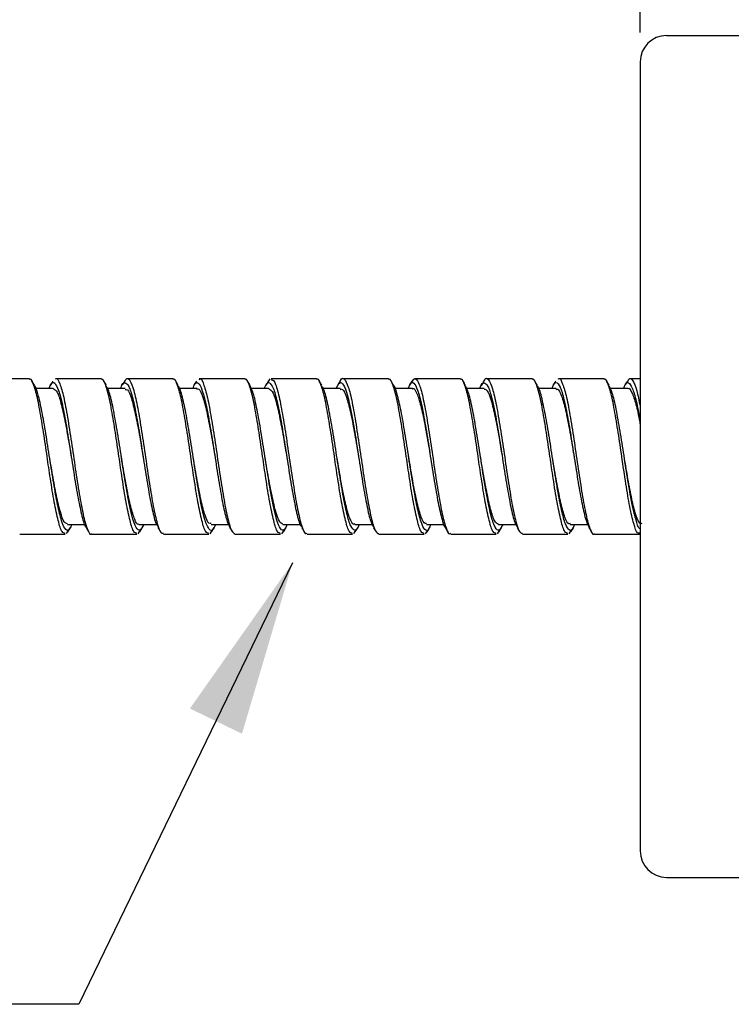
# Model space of a CAD drawing. Header units: inches. Extents: x 0.7 to 40, y 0 to 23.8.
# Tile 13 of 16: x 28.1 to 29.3, y 7.5 to 9.2. Entities that reach past the tile are written whole.
import ezdxf

# ---------------------------------------------------------------- set-up
doc = ezdxf.new("R2010")
doc.units = ezdxf.units.IN
doc.header["$MEASUREMENT"] = 0
doc.linetypes.add('SLD-Solid', pattern=[0])
doc.layers.add('DIMENSIONS', color=140, linetype='SLD-Solid', lineweight=25)
doc.layers.add('TEXT', color=140, linetype='SLD-Solid', lineweight=25)
doc.styles.add('SLDTEXTSTYLE0', font='GOTHIC.TTF', dxfattribs={"width": 0.913})
doc.styles.get("Standard").update_dxf_attribs({"font": 'GOTHIC.TTF'})
doc.dimstyles.new('SLDDIMSTYLE4', dxfattribs={"dimtxt": 0.25, "dimasz": 0.3, "dimexe": 0, "dimexo": 0.0625, "dimgap": 0.0625, "dimtad": 0, "dimtih": 1, "dimtoh": 1, "dimrnd": 1e-09, "dimzin": 4, "dimdsep": 46, "dimtxsty": 'SLDTEXTSTYLE0', "dimsah": 1, "dimcen": 0.09, "dimadec": 0, "dimazin": 1, "dimtfac": 1, "dimtofl": 0, "dimtmove": 0, "dimatfit": 3, "dimfxl": 0, "dimfrac": 2, "dimtolj": 1, "dimtzin": 12, "dimarcsym": 0})
doc.dimstyles.new('SLDDIMSTYLE5', dxfattribs={"dimtxt": 0.18, "dimasz": 0.3, "dimexe": 0, "dimexo": 0.0625, "dimgap": 0, "dimtad": 0, "dimtih": 1, "dimtoh": 1, "dimdec": 0, "dimrnd": 1e-09, "dimzin": 0, "dimdsep": 46, "dimtxsty": 'Standard', "dimsah": 1, "dimcen": 0.09, "dimadec": 0, "dimazin": 0, "dimtfac": 0.3, "dimtdec": 0, "dimtofl": 0, "dimtmove": 0, "dimatfit": 3, "dimfxl": 0, "dimfrac": 2, "dimtolj": 1, "dimtzin": 0, "dimarcsym": 0})

# ---------------------------------------------------------------- blocks, each defined once
blk = doc.blocks.new('_D_5')
at = {"layer": 'DIMENSIONS'}
for p, q in [((23.1714, 8.8234), (23.1714, 9.895)), ((29.1714, 9.1322), (29.1714, 9.895)), ((25.7557, 9.8068), (25.6796, 9.8068)), ((25.6796, 9.8068), (25.6796, 9.4099)), ((26.587, 9.8068), (26.6632, 9.8068)), ((26.6632, 9.8068), (26.6632, 9.4099)), ((23.1714, 9.77), (25.5527, 9.77)), ((29.1714, 9.77), (26.79, 9.77)), ((25.6796, 9.4099), (25.7557, 9.4099)), ((26.6632, 9.4099), (26.587, 9.4099))]:
    blk.add_line(p, q, dxfattribs=at)
for points in [[(23.1714, 9.77), (23.4714, 9.695), (23.4714, 9.845)], [(29.1714, 9.77), (28.8714, 9.845), (28.8714, 9.695)]]:
    blk.add_solid(points, dxfattribs=at)
at = {"layer": 'DIMENSIONS', "char_height": 0.25, "attachment_point": 1, "style": 'SLDTEXTSTYLE0'}
for s, insert in [('6.00', (25.8481, 10.1769)), ('152.4', (25.7557, 9.7292))]:
    blk.add_mtext(s, dxfattribs=dict(at, insert=insert))

msp = doc.modelspace()

# ---------------------------------------------------------------- linework, layer by layer
for p, q in [((29.2164, 9.1272), (29.4474, 9.1272)), ((29.1714, 9.0822), (29.1714, 7.7372)), ((28.1294, 8.5422), (28.0519, 8.5422)), ((28.2519, 8.5422), (28.1745, 8.5422)), ((28.3744, 8.5422), (28.2969, 8.5422)), ((28.4969, 8.5422), (28.4195, 8.5422)), ((28.5372, 8.5364), (28.5405, 8.5418)), ((28.6194, 8.5422), (28.5419, 8.5422)), ((28.7419, 8.5422), (28.6645, 8.5422)), ((28.8644, 8.5422), (28.7869, 8.5422)), ((28.9869, 8.5422), (28.9094, 8.5422)), ((29.1094, 8.5422), (29.032, 8.5422)), ((29.1714, 8.5422), (29.1544, 8.5422)), ((28.1705, 8.5255), (28.1406, 8.5255)), ((28.293, 8.5255), (28.2629, 8.5255)), ((28.4155, 8.5255), (28.3858, 8.5255)), ((28.538, 8.5255), (28.5079, 8.5255)), ((28.6605, 8.5255), (28.631, 8.5255)), ((28.783, 8.5255), (28.753, 8.5255)), ((28.9055, 8.5255), (28.8755, 8.5255)), ((29.028, 8.5255), (28.9983, 8.5255)), ((29.1505, 8.5255), (29.1204, 8.5255)), ((28.2012, 8.4091), (28.2012, 8.4091)), ((28.5686, 8.4096), (28.5686, 8.4096)), ((28.7765, 8.4097), (28.7765, 8.4097)), ((29.0587, 8.4092), (29.0587, 8.4092)), ((28.1946, 8.2938), (28.2245, 8.2938)), ((28.3171, 8.2938), (28.3469, 8.2938)), ((28.4396, 8.2938), (28.4697, 8.2938)), ((28.5621, 8.2938), (28.5917, 8.2938)), ((28.6846, 8.2938), (28.7147, 8.2938)), ((28.8071, 8.2938), (28.837, 8.2938)), ((28.9296, 8.2938), (28.9594, 8.2938)), ((29.0521, 8.2938), (29.0821, 8.2938)), ((28.1132, 8.2772), (28.1907, 8.2772)), ((28.1953, 8.2829), (28.1922, 8.2776)), ((28.2357, 8.2772), (28.3132, 8.2772)), ((28.3181, 8.2834), (28.3147, 8.2776)), ((28.3582, 8.2772), (28.4357, 8.2772)), ((28.4407, 8.2835), (28.4372, 8.2776)), ((28.4807, 8.2772), (28.5582, 8.2772)), ((28.563, 8.2832), (28.5597, 8.2776)), ((28.6032, 8.2772), (28.6807, 8.2772)), ((28.6854, 8.283), (28.6822, 8.2776)), ((28.7257, 8.2772), (28.8032, 8.2772)), ((28.808, 8.2832), (28.8047, 8.2776)), ((28.8482, 8.2772), (28.9257, 8.2772)), ((28.9307, 8.2835), (28.9272, 8.2776)), ((28.9707, 8.2772), (29.0482, 8.2772)), ((29.0531, 8.2833), (29.0497, 8.2776)), ((29.0932, 8.2772), (29.1706, 8.2772)), ((29.2164, 7.6922), (29.4474, 7.6922))]:
    msp.add_line(p, q)
for centre, start, end in [((29.2164, 9.0822), 90, 180), ((29.2164, 7.7372), 180, 270)]:
    msp.add_arc(centre, 0.045, start, end)
for points, knots in [([(28.1745, 8.5417), (28.1746, 8.5418), (28.177, 8.5443), (28.1815, 8.5348), (28.1883, 8.5128), (28.1947, 8.4772), (28.2016, 8.4343), (28.208, 8.3884), (28.2149, 8.3451), (28.2214, 8.3088), (28.2282, 8.2856), (28.2328, 8.2754), (28.2354, 8.2778), (28.2357, 8.2781)], [0, 0, 0, 0, 0.007478, 0.116009, 0.224549, 0.333123, 0.441658, 0.550258, 0.658788, 0.767394, 0.875926, 0.984516, 1, 1, 1, 1]), ([(28.2919, 8.5359), (28.2928, 8.5379), (28.2958, 8.5449), (28.3013, 8.541), (28.3078, 8.5242), (28.3146, 8.4935), (28.3211, 8.4533), (28.3278, 8.408), (28.3345, 8.363), (28.341, 8.3231), (28.3478, 8.2939), (28.3534, 8.2781), (28.3569, 8.2788), (28.3582, 8.2791)], [0, 0, 0, 0, 0.040763, 0.140968, 0.241235, 0.341444, 0.441685, 0.541896, 0.642108, 0.742324, 0.842537, 0.94279, 1, 1, 1, 1]), ([(28.6597, 8.5377), (28.6598, 8.5382), (28.6622, 8.5445), (28.667, 8.5427), (28.6734, 8.5307), (28.6803, 8.5031), (28.6867, 8.4652), (28.6935, 8.4208), (28.7, 8.3752), (28.7068, 8.3334), (28.7134, 8.3008), (28.7197, 8.2803), (28.7238, 8.2788), (28.7257, 8.2781)], [0, 0, 0, 0, 0.007754, 0.10846, 0.209225, 0.309927, 0.410699, 0.511401, 0.612162, 0.712868, 0.813599, 0.914306, 1, 1, 1, 1]), ([(28.7821, 8.5364), (28.7836, 8.5389), (28.7872, 8.5451), (28.7932, 8.5376), (28.7999, 8.5164), (28.8064, 8.4825), (28.8132, 8.4403), (28.8197, 8.3945), (28.8265, 8.3505), (28.833, 8.3131), (28.8398, 8.2879), (28.8447, 8.2762), (28.8476, 8.2783), (28.8482, 8.2787)], [0, 0, 0, 0, 0.067646, 0.168151, 0.268655, 0.369157, 0.469664, 0.570207, 0.670708, 0.771272, 0.87177, 0.972337, 1, 1, 1, 1]), ([(28.9044, 8.5363), (28.905, 8.5377), (28.9077, 8.5447), (28.913, 8.542), (28.9194, 8.5274), (28.9262, 8.4982), (28.9327, 8.459), (28.9395, 8.4141), (28.9461, 8.3687), (28.9527, 8.3279), (28.9594, 8.2971), (28.9653, 8.2791), (28.9691, 8.2789), (28.9707, 8.2788)], [0, 0, 0, 0, 0.027216, 0.127441, 0.227735, 0.32796, 0.428244, 0.528473, 0.628728, 0.728959, 0.829191, 0.929434, 1, 1, 1, 1]), ([(29.032, 8.5416), (29.0321, 8.5418), (29.0345, 8.5443), (29.0391, 8.5346), (29.0459, 8.5123), (29.0523, 8.4766), (29.0592, 8.4337), (29.0656, 8.3877), (29.0725, 8.3445), (29.0789, 8.3084), (29.0858, 8.2854), (29.0904, 8.2753), (29.0929, 8.2778), (29.0932, 8.278)], [0, 0, 0, 0, 0.009032, 0.117565, 0.226105, 0.334683, 0.443217, 0.55182, 0.66035, 0.768956, 0.877488, 0.986077, 1, 1, 1, 1]), ([(29.1495, 8.5361), (29.1504, 8.5381), (29.1534, 8.5449), (29.1589, 8.5406), (29.1652, 8.5251), (29.1694, 8.5045), (29.1714, 8.4949)], [0, 0, 0, 0, 0.123111, 0.427098, 0.73127, 1, 1, 1, 1]), ([(28.1907, 8.2785), (28.1889, 8.2789), (28.185, 8.2796), (28.1789, 8.2988), (28.1722, 8.3304), (28.1659, 8.3694), (28.1608, 8.404), (28.156, 8.4372), (28.1506, 8.4717), (28.1443, 8.5078), (28.1375, 8.5322), (28.1327, 8.5434), (28.1299, 8.5412), (28.1294, 8.5408)], [0, 0, 0, 0, 0.083642, 0.19216, 0.300639, 0.409116, 0.500041, 0.549591, 0.649601, 0.758154, 0.866625, 0.975167, 1, 1, 1, 1]), ([(28.1383, 8.5313), (28.1376, 8.5325), (28.1362, 8.5348), (28.1348, 8.5372), (28.1341, 8.5383)], [0, 0, 0, 0, 0.499707, 1, 1, 1, 1]), ([(28.2016, 8.2938), (28.2007, 8.2911), (28.1975, 8.2826), (28.1919, 8.2832), (28.1854, 8.2957), (28.1786, 8.3221), (28.1721, 8.3584), (28.1653, 8.4007), (28.1587, 8.444), (28.152, 8.4836), (28.1454, 8.5132), (28.1408, 8.5294), (28.1384, 8.5308), (28.1383, 8.5309)], [0, 0, 0, 0, 0.047506, 0.152519, 0.257603, 0.362612, 0.467701, 0.572711, 0.677781, 0.782796, 0.887826, 0.992839, 1, 1, 1, 1]), ([(28.1634, 8.5255), (28.1643, 8.528), (28.1674, 8.5366), (28.173, 8.5363), (28.1794, 8.5244), (28.1863, 8.4984), (28.1927, 8.4624), (28.1996, 8.4202), (28.2061, 8.377), (28.2128, 8.3371), (28.2194, 8.3071), (28.224, 8.2906), (28.2263, 8.289), (28.2265, 8.2889)], [0, 0, 0, 0, 0.04401, 0.149549, 0.255154, 0.360687, 0.466302, 0.571836, 0.677437, 0.782976, 0.888542, 0.994081, 1, 1, 1, 1]), ([(28.1694, 8.5378), (28.1687, 8.5366), (28.1673, 8.5343), (28.1659, 8.5319), (28.1652, 8.5308)], [0, 0, 0, 0, 0.500268, 1, 1, 1, 1]), ([(28.3132, 8.2785), (28.3114, 8.2789), (28.3075, 8.2796), (28.3014, 8.2988), (28.2947, 8.3304), (28.2884, 8.3694), (28.2833, 8.404), (28.2785, 8.4372), (28.2731, 8.4717), (28.2668, 8.5078), (28.26, 8.5322), (28.2552, 8.5434), (28.2524, 8.5412), (28.2519, 8.5408)], [0, 0, 0, 0, 0.083642, 0.19216, 0.300639, 0.409116, 0.500041, 0.549591, 0.649601, 0.758154, 0.866625, 0.975167, 1, 1, 1, 1]), ([(28.2609, 8.5311), (28.2602, 8.5323), (28.2588, 8.5346), (28.2574, 8.537), (28.2567, 8.5382)], [0, 0, 0, 0, 0.499688, 1, 1, 1, 1]), ([(28.3247, 8.2938), (28.3226, 8.2897), (28.3183, 8.2813), (28.3117, 8.2865), (28.3051, 8.305), (28.2985, 8.3358), (28.2918, 8.3751), (28.2852, 8.4184), (28.2784, 8.4608), (28.2719, 8.4967), (28.2659, 8.5214), (28.2623, 8.5273), (28.2609, 8.5296)], [0, 0, 0, 0, 0.097958, 0.202195, 0.30647, 0.410711, 0.514953, 0.6192, 0.723442, 0.827733, 0.931968, 1, 1, 1, 1]), ([(28.2855, 8.5255), (28.2856, 8.5262), (28.2881, 8.5341), (28.2926, 8.5369), (28.2993, 8.5313), (28.306, 8.5103), (28.3126, 8.478), (28.3194, 8.4378), (28.3258, 8.3943), (28.3327, 8.3525), (28.3391, 8.318), (28.3448, 8.2959), (28.348, 8.2916), (28.3491, 8.2901)], [0, 0, 0, 0, 0.0089417, 0.1135661, 0.218154, 0.3227429, 0.4273353, 0.5319249, 0.6365621, 0.7411452, 0.8458043, 0.9503843, 1, 1, 1, 1]), ([(28.2919, 8.5378), (28.2912, 8.5366), (28.2898, 8.5343), (28.2884, 8.5319), (28.2877, 8.5308)], [0, 0, 0, 0, 0.5003006, 1, 1, 1, 1]), ([(28.4357, 8.2785), (28.4339, 8.2789), (28.43, 8.2796), (28.4239, 8.2988), (28.4172, 8.3304), (28.4109, 8.3694), (28.4058, 8.404), (28.401, 8.4372), (28.3956, 8.4717), (28.3893, 8.5078), (28.3825, 8.5322), (28.3777, 8.5434), (28.3749, 8.5412), (28.3744, 8.5408)], [0, 0, 0, 0, 0.083642, 0.19216, 0.300639, 0.409116, 0.500041, 0.549591, 0.649601, 0.758154, 0.866625, 0.975167, 1, 1, 1, 1]), ([(28.3836, 8.5308), (28.3829, 8.5319), (28.3815, 8.5343), (28.3801, 8.5366), (28.3794, 8.5378)], [0, 0, 0, 0, 0.499702, 1, 1, 1, 1]), ([(28.4468, 8.2938), (28.4462, 8.2919), (28.4433, 8.2836), (28.4382, 8.2825), (28.4317, 8.2921), (28.4248, 8.3162), (28.4184, 8.3509), (28.4115, 8.3924), (28.4051, 8.4359), (28.3982, 8.4766), (28.3917, 8.5084), (28.3867, 8.5267), (28.384, 8.5292), (28.3836, 8.5296)], [0, 0, 0, 0, 0.029864, 0.135171, 0.240507, 0.345808, 0.451176, 0.556471, 0.661848, 0.767144, 0.872507, 0.977808, 1, 1, 1, 1]), ([(28.4084, 8.5255), (28.4098, 8.5288), (28.4133, 8.5373), (28.4192, 8.5352), (28.4257, 8.5204), (28.4325, 8.4922), (28.439, 8.4547), (28.4458, 8.412), (28.4524, 8.3689), (28.459, 8.3308), (28.4656, 8.3015), (28.4698, 8.2927), (28.4718, 8.2885)], [0, 0, 0, 0, 0.063808, 0.168763, 0.273798, 0.378755, 0.483772, 0.588734, 0.693712, 0.798672, 0.903638, 1, 1, 1, 1]), ([(28.4146, 8.5381), (28.4139, 8.5369), (28.4124, 8.5345), (28.411, 8.5322), (28.4103, 8.531)], [0, 0, 0, 0, 0.500314, 1, 1, 1, 1]), ([(28.4195, 8.5409), (28.4199, 8.5413), (28.4227, 8.5435), (28.4274, 8.5325), (28.4343, 8.5082), (28.4407, 8.4713), (28.4476, 8.4276), (28.454, 8.3818), (28.4609, 8.3391), (28.4674, 8.3049), (28.4741, 8.2816), (28.4785, 8.2787), (28.4807, 8.2772)], [0, 0, 0, 0, 0.0233483, 0.1319137, 0.2404429, 0.3490362, 0.4575606, 0.5661608, 0.6746861, 0.7832726, 0.8918026, 1, 1, 1, 1]), ([(28.5582, 8.2785), (28.5564, 8.2789), (28.5525, 8.2796), (28.5464, 8.2988), (28.5397, 8.3304), (28.5334, 8.3694), (28.5283, 8.404), (28.5235, 8.4372), (28.5181, 8.4717), (28.5118, 8.5078), (28.505, 8.5322), (28.5002, 8.5434), (28.4974, 8.5412), (28.4969, 8.5408)], [0, 0, 0, 0, 0.0836419, 0.1921602, 0.3006385, 0.4091158, 0.5000409, 0.5495907, 0.6496015, 0.758154, 0.866625, 0.9751674, 1, 1, 1, 1]), ([(28.5061, 8.5309), (28.5054, 8.5321), (28.504, 8.5344), (28.5026, 8.5367), (28.5019, 8.5379)], [0, 0, 0, 0, 0.499753, 1, 1, 1, 1]), ([(28.5692, 8.2938), (28.5677, 8.2903), (28.5641, 8.2818), (28.5579, 8.2847), (28.5515, 8.3004), (28.5447, 8.3292), (28.5381, 8.3672), (28.5314, 8.4101), (28.5247, 8.453), (28.5182, 8.4906), (28.5118, 8.5185), (28.5078, 8.5265), (28.506, 8.53)], [0, 0, 0, 0, 0.071376, 0.176567, 0.281835, 0.38703, 0.492272, 0.597471, 0.70267, 0.807865, 0.913067, 1, 1, 1, 1]), ([(28.5307, 8.5255), (28.5312, 8.5271), (28.534, 8.5354), (28.539, 8.5369), (28.5455, 8.5283), (28.5523, 8.5049), (28.5588, 8.4708), (28.5657, 8.4296), (28.5721, 8.3861), (28.579, 8.3451), (28.5854, 8.3125), (28.5907, 8.2931), (28.5936, 8.2902), (28.5943, 8.2895)], [0, 0, 0, 0, 0.024391, 0.129012, 0.233646, 0.338266, 0.44294, 0.547553, 0.652245, 0.756856, 0.861542, 0.966158, 1, 1, 1, 1]), ([(28.5373, 8.5384), (28.5366, 8.5372), (28.5352, 8.5349), (28.5337, 8.5325), (28.533, 8.5314)], [0, 0, 0, 0, 0.500299, 1, 1, 1, 1]), ([(28.5419, 8.5409), (28.5437, 8.5405), (28.5477, 8.5395), (28.5538, 8.5201), (28.5605, 8.4882), (28.5672, 8.4468), (28.5737, 8.4012), (28.5805, 8.3567), (28.587, 8.318), (28.5938, 8.2908), (28.599, 8.2771), (28.6022, 8.2786), (28.6032, 8.279)], [0, 0, 0, 0, 0.085852, 0.194401, 0.302914, 0.411428, 0.519943, 0.628458, 0.737015, 0.845524, 0.954104, 1, 1, 1, 1]), ([(28.6807, 8.2785), (28.6789, 8.2789), (28.675, 8.2796), (28.6689, 8.2988), (28.6622, 8.3304), (28.6559, 8.3694), (28.6508, 8.404), (28.646, 8.4372), (28.6406, 8.4717), (28.6343, 8.5078), (28.6275, 8.5322), (28.6227, 8.5434), (28.6199, 8.5412), (28.6194, 8.5408)], [0, 0, 0, 0, 0.083642, 0.19216, 0.300639, 0.409116, 0.500041, 0.549591, 0.649601, 0.758154, 0.866625, 0.975167, 1, 1, 1, 1]), ([(28.6284, 8.5312), (28.6277, 8.5324), (28.6263, 8.5347), (28.6249, 8.5371), (28.6242, 8.5382)], [0, 0, 0, 0, 0.4997147, 1, 1, 1, 1]), ([(28.692, 8.2938), (28.6917, 8.2928), (28.6892, 8.2848), (28.6845, 8.2824), (28.6779, 8.289), (28.6711, 8.3108), (28.6646, 8.3436), (28.6578, 8.3842), (28.6513, 8.4277), (28.6445, 8.4693), (28.638, 8.5032), (28.6324, 8.5244), (28.6293, 8.5283), (28.6283, 8.5295)], [0, 0, 0, 0, 0.0137965, 0.1182404, 0.2226629, 0.3270906, 0.4315396, 0.5359635, 0.6404485, 0.7448664, 0.8493643, 0.9537816, 1, 1, 1, 1]), ([(28.6531, 8.5255), (28.655, 8.5294), (28.659, 8.5379), (28.6655, 8.5335), (28.672, 8.5159), (28.6787, 8.4857), (28.6854, 8.4468), (28.692, 8.4036), (28.6987, 8.3611), (28.7052, 8.3245), (28.7114, 8.2987), (28.7152, 8.2922), (28.7168, 8.2894)], [0, 0, 0, 0, 0.088424, 0.192944, 0.297518, 0.402043, 0.506573, 0.611093, 0.715621, 0.820182, 0.924704, 1, 1, 1, 1]), ([(28.6597, 8.5383), (28.659, 8.5371), (28.6576, 8.5348), (28.6562, 8.5324), (28.6555, 8.5312)], [0, 0, 0, 0, 0.5002902, 1, 1, 1, 1]), ([(28.8032, 8.2785), (28.8014, 8.2789), (28.7975, 8.2796), (28.7914, 8.2988), (28.7847, 8.3304), (28.7784, 8.3694), (28.7733, 8.404), (28.7685, 8.4372), (28.7631, 8.4717), (28.7568, 8.5078), (28.75, 8.5322), (28.7452, 8.5434), (28.7424, 8.5412), (28.7419, 8.5408)], [0, 0, 0, 0, 0.083642, 0.19216, 0.300639, 0.409116, 0.500041, 0.549591, 0.649601, 0.758154, 0.866625, 0.975167, 1, 1, 1, 1]), ([(28.7508, 8.5313), (28.7501, 8.5325), (28.7487, 8.5348), (28.7473, 8.5372), (28.7466, 8.5384)], [0, 0, 0, 0, 0.499697, 1, 1, 1, 1]), ([(28.8141, 8.2938), (28.8131, 8.291), (28.8099, 8.2825), (28.8042, 8.2833), (28.7978, 8.2962), (28.7909, 8.3229), (28.7844, 8.3594), (28.7776, 8.4018), (28.7711, 8.445), (28.7644, 8.4845), (28.7577, 8.5138), (28.7532, 8.5297), (28.7509, 8.531), (28.7508, 8.531)], [0, 0, 0, 0, 0.049906, 0.154905, 0.259978, 0.364973, 0.470047, 0.575045, 0.680097, 0.785099, 0.890108, 0.995105, 1, 1, 1, 1]), ([(28.7759, 8.5255), (28.7768, 8.5279), (28.7798, 8.5364), (28.7853, 8.5364), (28.7917, 8.5248), (28.7986, 8.4992), (28.8051, 8.4633), (28.8119, 8.4213), (28.8184, 8.378), (28.8252, 8.3379), (28.8318, 8.3077), (28.8364, 8.2909), (28.8389, 8.2891), (28.8391, 8.289)], [0, 0, 0, 0, 0.041626, 0.146936, 0.252307, 0.357611, 0.462995, 0.568298, 0.673673, 0.77898, 0.884322, 0.989632, 1, 1, 1, 1]), ([(28.7821, 8.5381), (28.7814, 8.5369), (28.78, 8.5346), (28.7786, 8.5322), (28.7779, 8.5311)], [0, 0, 0, 0, 0.500266, 1, 1, 1, 1]), ([(28.7829, 8.5247), (28.7833, 8.525), (28.7858, 8.5271), (28.7905, 8.5182), (28.7973, 8.4978), (28.8038, 8.466), (28.8094, 8.4351), (28.8125, 8.4161), (28.8135, 8.4103)], [0, 0, 0, 0, 0.031509, 0.249729, 0.467922, 0.686245, 0.904422, 1, 1, 1, 1]), ([(28.9257, 8.2785), (28.9239, 8.2789), (28.92, 8.2796), (28.9139, 8.2988), (28.9072, 8.3304), (28.9009, 8.3694), (28.8958, 8.404), (28.891, 8.4372), (28.8856, 8.4717), (28.8793, 8.5078), (28.8725, 8.5322), (28.8677, 8.5434), (28.8649, 8.5412), (28.8644, 8.5408)], [0, 0, 0, 0, 0.083642, 0.19216, 0.300639, 0.409116, 0.500041, 0.549591, 0.649601, 0.758154, 0.866625, 0.975167, 1, 1, 1, 1]), ([(28.8736, 8.5308), (28.8729, 8.532), (28.8715, 8.5344), (28.8701, 8.5367), (28.8694, 8.5379)], [0, 0, 0, 0, 0.499691, 1, 1, 1, 1]), ([(28.9373, 8.2938), (28.9351, 8.2896), (28.9308, 8.2812), (28.9241, 8.2868), (28.9175, 8.3056), (28.9108, 8.3367), (28.9041, 8.3761), (28.8976, 8.4194), (28.8907, 8.4617), (28.8843, 8.4975), (28.8783, 8.5216), (28.8748, 8.5272), (28.8735, 8.5293)], [0, 0, 0, 0, 0.102147, 0.206491, 0.310865, 0.41521, 0.519559, 0.62392, 0.728266, 0.832667, 0.937007, 1, 1, 1, 1]), ([(28.8979, 8.5255), (28.8981, 8.526), (28.9005, 8.5339), (28.905, 8.5369), (28.9117, 8.5316), (28.9183, 8.5109), (28.9249, 8.4789), (28.9317, 8.4388), (28.9382, 8.3953), (28.945, 8.3534), (28.9515, 8.3187), (28.9572, 8.2963), (28.9604, 8.2918), (28.9615, 8.2903)], [0, 0, 0, 0, 0.007088, 0.111779, 0.216428, 0.321076, 0.42572, 0.530371, 0.635064, 0.739708, 0.844426, 0.949067, 1, 1, 1, 1]), ([(28.9044, 8.5378), (28.9037, 8.5367), (28.9023, 8.5343), (28.9009, 8.532), (28.9002, 8.5308)], [0, 0, 0, 0, 0.500259, 1, 1, 1, 1]), ([(29.0482, 8.2785), (29.0464, 8.2789), (29.0425, 8.2796), (29.0364, 8.2988), (29.0297, 8.3304), (29.0234, 8.3694), (29.0183, 8.404), (29.0135, 8.4372), (29.0081, 8.4717), (29.0018, 8.5078), (28.995, 8.5322), (28.9902, 8.5434), (28.9874, 8.5412), (28.9869, 8.5408)], [0, 0, 0, 0, 0.0836419, 0.1921602, 0.3006385, 0.4091158, 0.5000409, 0.5495907, 0.6496015, 0.758154, 0.866625, 0.9751674, 1, 1, 1, 1]), ([(28.9961, 8.5308), (28.9954, 8.5319), (28.994, 8.5343), (28.9926, 8.5366), (28.9919, 8.5378)], [0, 0, 0, 0, 0.499732, 1, 1, 1, 1]), ([(29.0593, 8.2938), (29.0586, 8.2918), (29.0557, 8.2834), (29.0505, 8.2826), (29.044, 8.2925), (29.0372, 8.3169), (29.0307, 8.3518), (29.0239, 8.3935), (29.0174, 8.4369), (29.0106, 8.4775), (29.004, 8.509), (28.9991, 8.527), (28.9965, 8.5294), (28.9961, 8.5297)], [0, 0, 0, 0, 0.031977, 0.137317, 0.242693, 0.348027, 0.453432, 0.558761, 0.664171, 0.769501, 0.874894, 0.98023, 1, 1, 1, 1]), ([(29.0209, 8.5255), (29.0222, 8.5287), (29.0257, 8.5372), (29.0316, 8.5353), (29.038, 8.5209), (29.0449, 8.493), (29.0514, 8.4557), (29.0581, 8.413), (29.0647, 8.3699), (29.0714, 8.3316), (29.0779, 8.3021), (29.0821, 8.2932), (29.0841, 8.2889)], [0, 0, 0, 0, 0.061322, 0.16667, 0.272099, 0.377448, 0.482862, 0.588216, 0.693594, 0.798948, 0.904306, 1, 1, 1, 1]), ([(29.0269, 8.5378), (29.0262, 8.5366), (29.0248, 8.5343), (29.0234, 8.5319), (29.0227, 8.5307)], [0, 0, 0, 0, 0.5002947, 1, 1, 1, 1]), ([(29.1706, 8.2791), (29.1694, 8.2788), (29.1659, 8.278), (29.1604, 8.2936), (29.1536, 8.3226), (29.1469, 8.363), (29.1413, 8.4008), (29.136, 8.4372), (29.1306, 8.4717), (29.1243, 8.5078), (29.1175, 8.5322), (29.1127, 8.5434), (29.1099, 8.5412), (29.1094, 8.5408)], [0, 0, 0, 0, 0.060404, 0.168979, 0.27748, 0.386037, 0.499911, 0.549474, 0.649511, 0.758091, 0.86659, 0.975161, 1, 1, 1, 1]), ([(29.1184, 8.5311), (29.1177, 8.5323), (29.1163, 8.5346), (29.1149, 8.537), (29.1142, 8.5381)], [0, 0, 0, 0, 0.4997274, 1, 1, 1, 1]), ([(29.1714, 8.2867), (29.171, 8.2867), (29.1684, 8.2871), (29.1638, 8.3019), (29.157, 8.3297), (29.1504, 8.3682), (29.1438, 8.4111), (29.1371, 8.454), (29.1305, 8.4914), (29.1241, 8.519), (29.1201, 8.5268), (29.1183, 8.5302)], [0, 0, 0, 0, 0.018757, 0.144255, 0.269671, 0.395134, 0.520553, 0.645973, 0.771398, 0.896819, 1, 1, 1, 1]), ([(29.1432, 8.5255), (29.1437, 8.527), (29.1463, 8.5353), (29.1513, 8.5369), (29.1578, 8.5288), (29.1647, 8.5052), (29.169, 8.4837), (29.1713, 8.4699), (29.1714, 8.4696)], [0, 0, 0, 0, 0.050517, 0.286502, 0.522499, 0.758484, 0.994579, 1, 1, 1, 1]), ([(29.1495, 8.538), (29.1488, 8.5368), (29.1474, 8.5345), (29.146, 8.5321), (29.1453, 8.5309)], [0, 0, 0, 0, 0.500313, 1, 1, 1, 1]), ([(29.1504, 8.5253), (29.1505, 8.5254), (29.1528, 8.5276), (29.1573, 8.5196), (29.1641, 8.5002), (29.1687, 8.4796), (29.1711, 8.466), (29.1714, 8.4648)], [0, 0, 0, 0, 0.0139081, 0.3320137, 0.6501428, 0.9683706, 1, 1, 1, 1]), ([(28.1705, 8.5254), (28.1726, 8.5242), (28.177, 8.5218), (28.1837, 8.5018), (28.1902, 8.4718), (28.1962, 8.4391), (28.1998, 8.4174), (28.2012, 8.409)], [0, 0, 0, 0, 0.211589, 0.428521, 0.645475, 0.862404, 1, 1, 1, 1]), ([(28.293, 8.5239), (28.2943, 8.5241), (28.298, 8.5245), (28.3036, 8.5101), (28.3104, 8.484), (28.317, 8.4488), (28.3215, 8.422), (28.3237, 8.4091), (28.3237, 8.4091)], [0, 0, 0, 0, 0.131291, 0.348555, 0.565643, 0.782843, 0.999941, 1, 1, 1, 1]), ([(28.4154, 8.5243), (28.416, 8.5247), (28.4188, 8.5266), (28.4236, 8.5167), (28.4305, 8.495), (28.437, 8.4624), (28.4423, 8.4324), (28.4452, 8.4149), (28.446, 8.4105)], [0, 0, 0, 0, 0.053968, 0.272322, 0.490568, 0.708989, 0.927225, 1, 1, 1, 1]), ([(28.538, 8.5248), (28.5399, 8.5241), (28.5441, 8.5226), (28.5505, 8.5042), (28.5571, 8.4753), (28.5632, 8.4419), (28.567, 8.419), (28.5686, 8.4094)], [0, 0, 0, 0, 0.189636, 0.407237, 0.624796, 0.842371, 1, 1, 1, 1]), ([(28.6605, 8.5239), (28.6616, 8.5242), (28.665, 8.5251), (28.6704, 8.5121), (28.6773, 8.4871), (28.6838, 8.4526), (28.6885, 8.4248), (28.691, 8.4106), (28.6912, 8.4093)], [0, 0, 0, 0, 0.109873, 0.327186, 0.544304, 0.761588, 0.978718, 1, 1, 1, 1]), ([(28.9055, 8.5244), (28.9072, 8.5241), (28.9112, 8.5234), (28.9173, 8.5065), (28.9239, 8.4787), (28.9302, 8.445), (28.9341, 8.4213), (28.9359, 8.4109)], [0, 0, 0, 0, 0.169358, 0.388694, 0.607927, 0.827159, 1, 1, 1, 1]), ([(29.0279, 8.5239), (29.0289, 8.5243), (29.032, 8.5257), (29.0372, 8.5139), (29.0441, 8.4902), (29.0506, 8.4564), (29.0556, 8.4276), (29.0582, 8.412), (29.0587, 8.4095)], [0, 0, 0, 0, 0.089156, 0.306382, 0.523422, 0.740654, 0.9577, 1, 1, 1, 1]), ([(28.1946, 8.2948), (28.1928, 8.2953), (28.1888, 8.2962), (28.1826, 8.3135), (28.1759, 8.3417), (28.1697, 8.3756), (28.1657, 8.3994), (28.164, 8.4099)], [0, 0, 0, 0, 0.174943, 0.392568, 0.610111, 0.827658, 1, 1, 1, 1]), ([(28.3172, 8.2948), (28.3168, 8.2945), (28.3141, 8.2923), (28.3094, 8.3016), (28.3025, 8.3224), (28.2961, 8.3545), (28.2905, 8.3853), (28.2874, 8.4041), (28.2865, 8.4096)], [0, 0, 0, 0, 0.03849, 0.255915, 0.473286, 0.690803, 0.908158, 1, 1, 1, 1]), ([(28.4396, 8.2955), (28.4384, 8.2952), (28.4349, 8.2944), (28.4295, 8.3079), (28.4226, 8.3332), (28.4161, 8.3679), (28.4115, 8.3951), (28.4091, 8.4087), (28.409, 8.4093)], [0, 0, 0, 0, 0.116898, 0.335241, 0.553391, 0.771693, 0.989856, 1, 1, 1, 1]), ([(28.5621, 8.2944), (28.5601, 8.2952), (28.5559, 8.297), (28.5494, 8.3159), (28.5428, 8.3451), (28.5367, 8.3783), (28.533, 8.4007), (28.5315, 8.4098)], [0, 0, 0, 0, 0.197149, 0.414696, 0.63222, 0.849766, 1, 1, 1, 1]), ([(28.6846, 8.2951), (28.684, 8.2947), (28.6811, 8.2929), (28.6762, 8.3031), (28.6694, 8.3252), (28.6629, 8.3581), (28.6576, 8.388), (28.6547, 8.4054), (28.654, 8.4096)], [0, 0, 0, 0, 0.060004, 0.277644, 0.495155, 0.71285, 0.930353, 1, 1, 1, 1]), ([(28.8071, 8.2953), (28.8057, 8.2953), (28.802, 8.295), (28.7963, 8.3099), (28.7895, 8.3363), (28.7829, 8.3714), (28.7786, 8.3973), (28.7764, 8.41)], [0, 0, 0, 0, 0.139143, 0.356551, 0.573794, 0.791127, 1, 1, 1, 1]), ([(28.9296, 8.2938), (28.9274, 8.2951), (28.9229, 8.2978), (28.9162, 8.3184), (28.9097, 8.3486), (28.9038, 8.3809), (28.9003, 8.4019), (28.899, 8.4097)], [0, 0, 0, 0, 0.2179198, 0.4358503, 0.6538265, 0.8717487, 1, 1, 1, 1]), ([(29.0522, 8.2954), (29.0513, 8.295), (29.0482, 8.2934), (29.0431, 8.3048), (29.0362, 8.3282), (29.0297, 8.3618), (29.0246, 8.3907), (29.022, 8.4066), (29.0215, 8.4094)], [0, 0, 0, 0, 0.0827148, 0.3004612, 0.5180309, 0.735796, 0.9533683, 1, 1, 1, 1]), ([(29.1746, 8.2951), (29.173, 8.2953), (29.169, 8.2957), (29.163, 8.3121), (29.1563, 8.3396), (29.15, 8.374), (29.1459, 8.3986), (29.144, 8.41)], [0, 0, 0, 0, 0.160572, 0.378157, 0.595622, 0.813097, 1, 1, 1, 1]), ([(28.1953, 8.2809), (28.196, 8.2821), (28.1974, 8.2844), (28.1988, 8.2868), (28.1995, 8.288)], [0, 0, 0, 0, 0.500297, 1, 1, 1, 1]), ([(28.2264, 8.2886), (28.2271, 8.2874), (28.2285, 8.2851), (28.2299, 8.2827), (28.2306, 8.2816)], [0, 0, 0, 0, 0.499714, 1, 1, 1, 1]), ([(28.3181, 8.2814), (28.3188, 8.2826), (28.3202, 8.2849), (28.3216, 8.2873), (28.3223, 8.2884)], [0, 0, 0, 0, 0.500311, 1, 1, 1, 1]), ([(28.349, 8.2885), (28.3497, 8.2873), (28.3511, 8.2849), (28.3525, 8.2826), (28.3532, 8.2814)], [0, 0, 0, 0, 0.49969, 1, 1, 1, 1]), ([(28.4407, 8.2816), (28.4414, 8.2827), (28.4428, 8.2851), (28.4442, 8.2874), (28.4449, 8.2886)], [0, 0, 0, 0, 0.500275, 1, 1, 1, 1]), ([(28.4717, 8.2881), (28.4724, 8.287), (28.4738, 8.2846), (28.4752, 8.2823), (28.4759, 8.2811)], [0, 0, 0, 0, 0.4996903, 1, 1, 1, 1]), ([(28.563, 8.2812), (28.5637, 8.2824), (28.5651, 8.2847), (28.5665, 8.2871), (28.5672, 8.2883)], [0, 0, 0, 0, 0.500267, 1, 1, 1, 1]), ([(28.5943, 8.288), (28.595, 8.2868), (28.5964, 8.2845), (28.5978, 8.2821), (28.5985, 8.281)], [0, 0, 0, 0, 0.499705, 1, 1, 1, 1]), ([(28.6853, 8.281), (28.6861, 8.2821), (28.6875, 8.2845), (28.6889, 8.2868), (28.6896, 8.288)], [0, 0, 0, 0, 0.500295, 1, 1, 1, 1]), ([(28.7167, 8.2882), (28.7174, 8.287), (28.7188, 8.2846), (28.7202, 8.2823), (28.7209, 8.2811)], [0, 0, 0, 0, 0.49972, 1, 1, 1, 1]), ([(28.808, 8.2812), (28.8087, 8.2824), (28.8101, 8.2847), (28.8115, 8.2871), (28.8122, 8.2883)], [0, 0, 0, 0, 0.500313, 1, 1, 1, 1]), ([(28.839, 8.2884), (28.8397, 8.2872), (28.8411, 8.2849), (28.8425, 8.2825), (28.8432, 8.2814)], [0, 0, 0, 0, 0.499751, 1, 1, 1, 1]), ([(28.9307, 8.2815), (28.9314, 8.2827), (28.9328, 8.2851), (28.9342, 8.2874), (28.9349, 8.2886)], [0, 0, 0, 0, 0.500293, 1, 1, 1, 1]), ([(28.9614, 8.2886), (28.9621, 8.2874), (28.9635, 8.2851), (28.9649, 8.2827), (28.9656, 8.2816)], [0, 0, 0, 0, 0.499722, 1, 1, 1, 1]), ([(29.0531, 8.2814), (29.0538, 8.2825), (29.0552, 8.2849), (29.0566, 8.2872), (29.0573, 8.2884)], [0, 0, 0, 0, 0.50025, 1, 1, 1, 1]), ([(29.084, 8.2885), (29.0847, 8.2873), (29.0861, 8.285), (29.0875, 8.2826), (29.0882, 8.2815)], [0, 0, 0, 0, 0.499693, 1, 1, 1, 1])]:
    msp.add_open_spline(points, degree=3, knots=knots)

# ---------------------------------------------------------------- dimensions: what is measured, and where the dimension line sits
at = {"layer": 'DIMENSIONS'}
dim = msp.add_linear_dim(base=(29.1714, 9.77), p1=(23.1714, 8.7734), p2=(29.1714, 9.0822), dimstyle='SLDDIMSTYLE4', dxfattribs=at)
dim.commit()
dim.dimension.update_dxf_attribs({"geometry": '_D_5', "text_midpoint": (26.1714, 9.77), "dimtype": 160})

# ---------------------------------------------------------------- leaders
at = {"layer": 'TEXT'}
msp.add_leader([(28.5786, 8.2286), (28.2143, 7.4758), (27.9643, 7.4758)], dimstyle='SLDDIMSTYLE5', dxfattribs=at)

doc.saveas('drawing.dxf')
